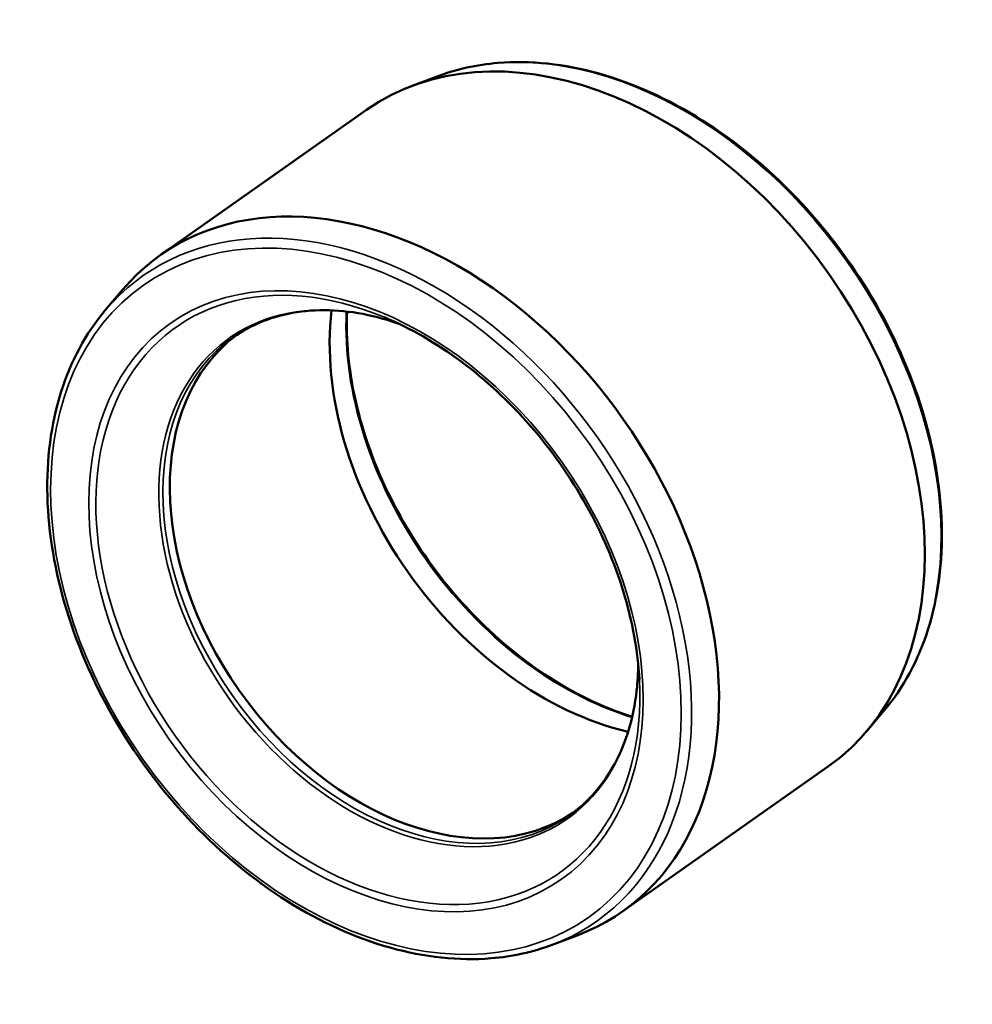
# Model space of a CAD drawing. Header units: millimetres. Extents: x -51 to 1290, y -103 to 904.
# Tile 6 of 6: x 1160 to 1290, y 769 to 904. Entities that reach past the tile are written whole.
import ezdxf

# ---------------------------------------------------------------- set-up
doc = ezdxf.new("R2010")
doc.units = ezdxf.units.MM
doc.layers.add('Visible (ANSI)', color=7, linetype='Continuous', lineweight=50)
doc.layers.add('Visible Narrow (ANSI)', color=7, linetype='Continuous', lineweight=35)

msp = doc.modelspace()

# ---------------------------------------------------------------- linework, layer by layer
at = {"layer": 'Visible (ANSI)'}
for p, q in [((1216.815, 896.579), (1213.378, 895.286)), ((1207.126, 891.984), (1178.915, 872.113)), ((1171.325, 864.537), (1173.7, 867.338)), ((1278.06, 809.63), (1275.685, 806.83)), ((1270.47, 802.054), (1242.259, 782.183)), ((1232.57, 777.588), (1236.007, 778.882))]:
    msp.add_line(p, q, dxfattribs=at)
for centre, major_axis, start_param, end_param in [((1238.798, 847.019), (-31.672, 44.965), 3.1415927, 6.2831853), ((1210.587, 827.148), (31.672, -44.965), 6.1018655, 9.6060977), ((1238.798, 847.019), (25.914, -36.79), 3.8100654, 5.6147126), ((1212.842, 828.736), (-23.063, 32.743), 0.0205469, 3.1210458)]:
    msp.add_ellipse(centre, major_axis=major_axis, ratio=0.7071068, start_param=start_param, end_param=end_param, dxfattribs=at)
for points, knots in [([(1278.06, 809.63), (1280.746, 812.798), (1282.807, 816.624), (1285.511, 825.251), (1286.134, 830.063), (1285.868, 840.182), (1284.966, 845.492), (1281.728, 856.054), (1279.39, 861.304), (1273.517, 871.213), (1269.984, 875.87), (1262.074, 884.122), (1257.7, 887.715), (1248.545, 893.472), (1243.766, 895.635), (1234.287, 898.294), (1229.588, 898.795), (1222.237, 898.184), (1219.433, 897.565), (1216.815, 896.579)], [1.7521161, 1.7521161, 1.7521161, 1.7521161, 2.0669923, 2.0669923, 2.3863748, 2.3863748, 2.7082427, 2.7082427, 3.0305982, 3.0305982, 3.3529279, 3.3529279, 3.6752717, 3.6752717, 3.9975812, 3.9975812, 4.3189686, 4.3189686, 4.5310692, 4.5310692, 4.5310692, 4.5310692]), ([(1171.325, 864.537), (1168.638, 861.37), (1166.578, 857.543), (1163.874, 848.917), (1163.251, 844.105), (1163.517, 833.985), (1164.419, 828.676), (1167.657, 818.114), (1169.995, 812.863), (1175.868, 802.954), (1179.401, 798.297), (1187.311, 790.046), (1191.685, 786.452), (1200.84, 780.695), (1205.619, 778.532), (1215.098, 775.873), (1219.797, 775.373), (1227.148, 775.983), (1229.952, 776.603), (1232.57, 777.588)], [4.8937088, 4.8937088, 4.8937088, 4.8937088, 5.208585, 5.208585, 5.5279675, 5.5279675, 5.8498354, 5.8498354, 6.1721908, 6.1721908, 6.4945205, 6.4945205, 6.8168644, 6.8168644, 7.1391738, 7.1391738, 7.4605613, 7.4605613, 7.6726619, 7.6726619, 7.6726619, 7.6726619]), ([(1211.608, 862.666), (1210.408, 863.093), (1209.21, 863.449), (1206.204, 864.166), (1204.408, 864.429), (1200.914, 864.609), (1199.215, 864.528), (1195.961, 864.027), (1194.405, 863.608), (1191.475, 862.447), (1190.101, 861.706), (1188.834, 860.813)], [3.92654518, 3.92654518, 3.92654518, 3.92654518, 4.03695659, 4.03695659, 4.20581469, 4.20581469, 4.37467278, 4.37467278, 4.54353088, 4.54353088, 4.71238898, 4.71238898, 4.71238898, 4.71238898]), ([(1243.568, 808.844), (1242.51, 809.172), (1241.448, 809.55), (1236.427, 811.563), (1232.481, 813.821), (1225.031, 819.454), (1221.529, 822.826), (1215.321, 830.346), (1212.618, 834.494), (1208.287, 843.139), (1206.66, 847.636), (1204.694, 856.29), (1204.293, 860.45), (1204.459, 864.367)], [5.4553473, 5.4553473, 5.4553473, 5.4553473, 5.5404488, 5.5404488, 5.8581551, 5.8581551, 6.1754145, 6.1754145, 6.4927264, 6.4927264, 6.8100186, 6.8100186, 7.1110233, 7.1110233, 7.1110233, 7.1110233]), ([(1244.545, 813.936), (1244.341, 817.817), (1243.61, 821.866), (1241.15, 829.947), (1239.421, 833.979), (1235.109, 841.678), (1232.526, 845.345), (1226.729, 851.998), (1223.515, 854.984), (1216.734, 860.021), (1213.168, 862.073), (1209.583, 863.572)], [2.4150868, 2.4150868, 2.4150868, 2.4150868, 2.7056892, 2.7056892, 2.9962915, 2.9962915, 3.2868938, 3.2868938, 3.5774962, 3.5774962, 3.8680985, 3.8680985, 3.8680985, 3.8680985]), ([(1234.96, 795.328), (1236.227, 796.221), (1237.388, 797.265), (1239.467, 799.633), (1240.386, 800.957), (1241.953, 803.852), (1242.603, 805.424), (1243.609, 808.775), (1243.966, 810.554), (1244.304, 813.626), (1244.372, 814.874), (1244.374, 816.148)], [1.57079633, 1.57079633, 1.57079633, 1.57079633, 1.73965442, 1.73965442, 1.90851252, 1.90851252, 2.07737062, 2.07737062, 2.24622872, 2.24622872, 2.35664012, 2.35664012, 2.35664012, 2.35664012])]:
    msp.add_open_spline(points, degree=3, knots=knots, dxfattribs=at)
at = {"layer": 'Visible Narrow (ANSI)'}
for centre, major_axis, start_param, end_param in [((1241.801, 849.135), (-31.133, 44.199), 3.3229124, 6.1018655), ((1207.584, 825.033), (31.133, -44.199), 6.1018655, 9.6060977), ((1207.316, 824.844), (26.317, -37.362), 2.2973022, 7.1274758), ((1211.516, 827.803), (-23.189, 32.922), 5.497033, 10.2109303), ((1241.801, 849.135), (26.453, -37.556), 3.8784654, 5.5463126), ((1211.897, 828.071), (23.063, -32.743), 3.1415927, 6.2831853)]:
    msp.add_ellipse(centre, major_axis=major_axis, ratio=0.7071068, start_param=start_param, end_param=end_param, dxfattribs=at)
for major_axis in [(30.51, -43.314), (26.824, -38.082)]:
    msp.add_ellipse((1207.061, 824.664), major_axis=major_axis, ratio=0.7071068, dxfattribs=at)

doc.saveas('drawing.dxf')
